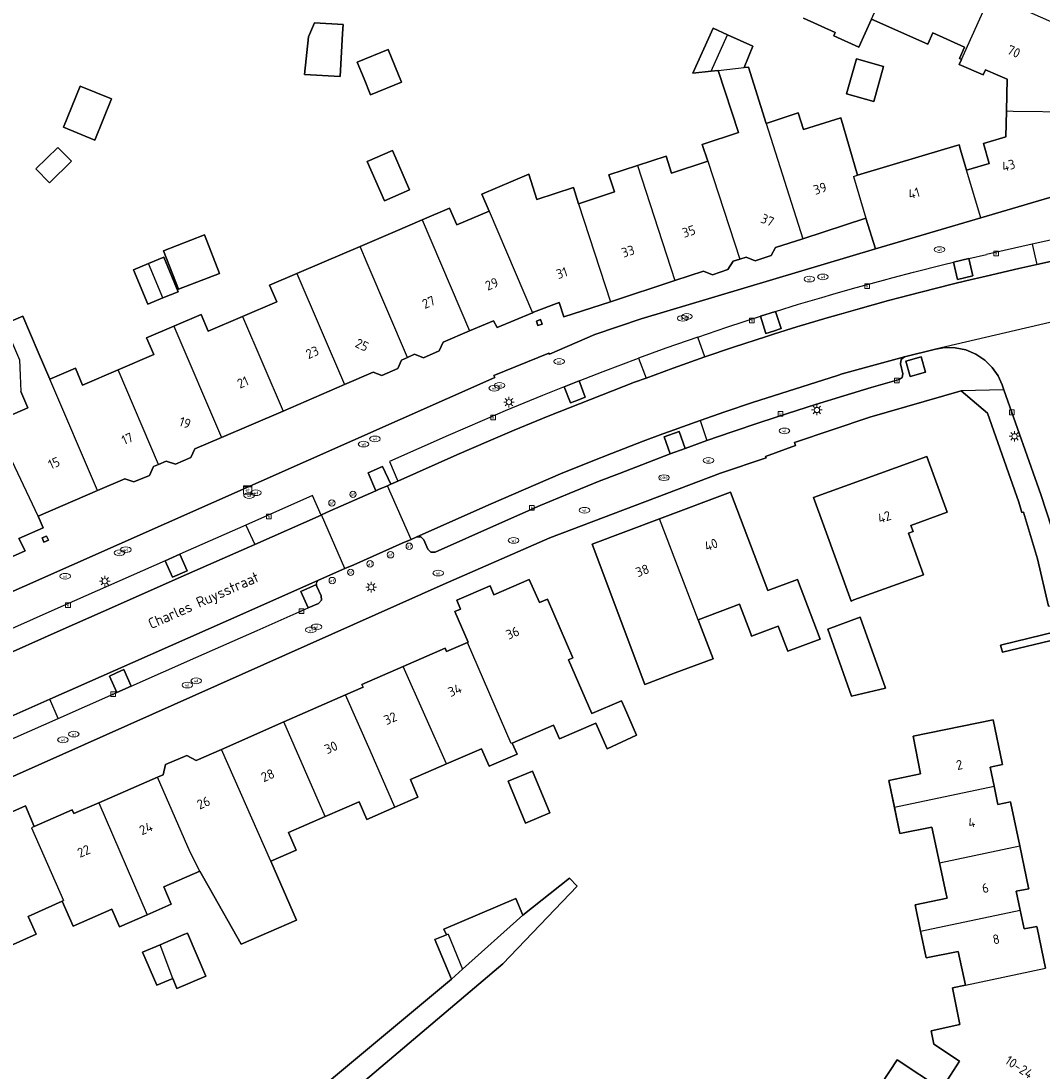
# Model space of a CAD drawing. Header units: metres. Extents: x 197147 to 199131, y 355511 to 356703.
# Tile 109 of 225: x 197743 to 197840, y 356299 to 356398. Entities that reach past the tile are written whole.
import ezdxf
from ezdxf.enums import TextEntityAlignment as Align

# ---------------------------------------------------------------- set-up
doc = ezdxf.new("R2010")
doc.units = ezdxf.units.M
for name, color, linetype in [('B-WE-GR-BEPLANTING_CULTUUR_HEESTERS-GV', 252, 'Continuous'), ('B-WE-IE-MEUBILAIR_WEGMEUBILAIR-GV', 252, 'Continuous'), ('B-WE-IE-MEUBILAIR_WEGMEUBILAIR-S', 252, 'Continuous'), ('B-WE-KL-ET_LS_SR_KAST-S', 252, 'Continuous'), ('B-WE-OG-BEBOUWING-GV', 252, 'Continuous'), ('B-WE-OG-BEBOUWING_HUISNUMMER-T18', 252, 'Continuous'), ('B-WE-OG-BEBOUWING_STRAATNAAM-T35', 252, 'Continuous'), ('B-WE-OG-TERREIN_ERF-GV', 252, 'Continuous'), ('B-WE-RI-HWA_KOLK-S', 253, 'Continuous'), ('B-WE-RI-VWA_AFSCHEIDER-S', 253, 'Continuous'), ('B-WE-VH-ONVERHARD-GV', 253, 'Continuous'), ('B-WE-VH-VERHARDING_ASFALT-GV', 253, 'Continuous'), ('B-WE-VH-VERHARDING_HALFVERHARDING-GV', 253, 'Continuous'), ('B-WE-VH-VERHARDING_OPEN-GV', 253, 'Continuous'), ('B-WE-VH-VERHARDING_STRAATBAKSTEEN-GV', 253, 'Continuous'), ('B-WE-VH-VERHARDING_TEGEL-GV', 253, 'Continuous')]:
    doc.layers.add(name, color=color, linetype=linetype)
doc.styles.add('NLCS-ISO-M-T18', font='NLCS-ISO.ttf', dxfattribs={"height": 1.8})
doc.styles.add('NLCS-ISO-M200-T25', font='NLCS-ISO.ttf')

# ---------------------------------------------------------------- blocks, each defined once
blk = doc.blocks.new('BGT-ELEKTRAKAST-SO')
at = {"color": 0, "linetype": 'ByBlock', "lineweight": 18}
for points in [[(-2, 2), (2, 2), (2, 1.68), (-2, 1.68)], [(-2, 1.52), (2, 1.52), (2, -2), (-2, -2)]]:
    blk.add_lwpolyline(points, close=True, dxfattribs=at)
at = {"color": 0, "linetype": 'ByBlock', "lineweight": 18, "style": 'NLCS-ISO-M-T18'}
blk.add_text('et', height=1.5, dxfattribs=at).set_placement((0, 0), align=Align.MIDDLE_CENTER)
blk = doc.blocks.new('BGT-LICHTMAST-SO')
at = {"color": 0, "linetype": 'ByBlock', "lineweight": 18}
for points in [[(-1.25, 0), (-2, 0)], [(-1.41, 1.41), (-0.88, 0.88)], [(0, 2), (0, 1.25)], [(0.88, 0.88), (1.41, 1.41)], [(2, 0), (1.25, 0)], [(-1.41, -1.41), (-0.88, -0.88)], [(0, -1.25), (0, -2)], [(0.88, -0.88), (1.41, -1.41)]]:
    blk.add_lwpolyline(points, dxfattribs=at)
blk.add_circle((0, 0), 1, dxfattribs=at)
blk = doc.blocks.new('BGT-AFSLUITPAAL-SO')
at = {"color": 0, "linetype": 'ByBlock', "lineweight": 18}
blk.add_circle((0, 0), 1.5, dxfattribs=at)
at = {"color": 0, "linetype": 'ByBlock', "lineweight": 18, "style": 'NLCS-ISO-M-T18'}
blk.add_text('af', height=1.5, dxfattribs=at).set_placement((0, 0), align=Align.MIDDLE_CENTER)
blk = doc.blocks.new('BGT-KOLK-SO')
at = {"color": 0, "linetype": 'ByBlock', "lineweight": 18}
blk.add_lwpolyline([(-0.045, -0.045), (0.045, -0.045), (0.045, 0.045), (-0.045, 0.045)], close=True, dxfattribs=at)
at = {"color": 0, "linetype": 'ByBlock', "lineweight": 18, "style": 'NLCS-ISO-M-T18'}
blk.add_text('k', height=0.06, dxfattribs=at).set_placement((0, 0), align=Align.MIDDLE_CENTER)
blk = doc.blocks.new('BGT-WATERLEIDINGPUT-SO')
at = {"color": 0, "linetype": 'ByBlock', "lineweight": 18}
blk.add_ellipse((0, 0), major_axis=(2.5, 0), ratio=0.54, dxfattribs=at)
at = {"color": 0, "linetype": 'ByBlock', "lineweight": 18, "style": 'NLCS-ISO-M-T18'}
blk.add_text('wl', height=1.5, dxfattribs=at).set_placement((0, 0), align=Align.MIDDLE_CENTER)
blk = doc.blocks.new('BGT-BENZINEPUT_OLIEPUT-SO')
at = {"color": 0, "linetype": 'ByBlock', "lineweight": 18}
blk.add_ellipse((0, 0), major_axis=(2.5, 0), ratio=0.54, dxfattribs=at)
at = {"color": 0, "linetype": 'ByBlock', "lineweight": 18, "style": 'NLCS-ISO-M-T18'}
blk.add_text('olie', height=1.5, dxfattribs=at).set_placement((0, 0.16), align=Align.MIDDLE_CENTER)

msp = doc.modelspace()

# ---------------------------------------------------------------- linework, layer by layer
at = {"layer": 'B-WE-GR-BEPLANTING_CULTUUR_HEESTERS-GV', "flags": 128}
for points in [[(197814.393, 356370.523), (197812.968, 356370.072), (197813.464, 356368.451), (197814.186, 356368.674), (197814.907, 356368.896), (197814.393, 356370.523)], [(197827.106, 356364.374), (197828.54, 356364.798), (197828.133, 356366.221), (197826.689, 356365.814), (197827.106, 356364.374)], [(197795.719, 356362.148), (197796.423, 356362.417), (197795.848, 356363.978), (197794.425, 356363.416), (197795.014, 356361.878), (197795.719, 356362.148)], [(197803.853, 356358.669), (197804.447, 356357.072), (197805.848, 356357.584), (197805.275, 356359.177), (197803.853, 356358.669)], [(197776.636, 356353.589), (197776.89, 356353.702), (197777.729, 356354.073), (197778.042, 356354.211), (197777.281, 356355.871), (197775.903, 356355.271), (197776.636, 356353.589)], [(197756.745, 356346.986), (197757.438, 356345.429), (197758.818, 356346.037), (197758.118, 356347.593), (197756.745, 356346.986)], [(197771.036, 356344.743), (197769.541, 356344.079), (197770.241, 356342.532), (197771.215, 356342.963), (197771.494, 356343.257), (197771.483, 356343.662), (197771.078, 356344.562), (197771.048, 356344.65), (197771.036, 356344.743)], [(197753.547, 356335.149), (197752.827, 356336.716), (197752.158, 356336.41), (197751.489, 356336.103), (197752.173, 356334.542), (197753.547, 356335.149)]]:
    msp.add_lwpolyline(points, dxfattribs=at)
at = {"layer": 'B-WE-IE-MEUBILAIR_WEGMEUBILAIR-GV', "flags": 128}
for points in [[(197832.637, 356375.516), (197831.179, 356375.168), (197831.555, 356373.534), (197833.007, 356373.89), (197832.637, 356375.516)], [(197814.393, 356370.523), (197812.968, 356370.072), (197813.464, 356368.451), (197814.186, 356368.674), (197814.907, 356368.896), (197814.393, 356370.523)], [(197827.106, 356364.374), (197828.54, 356364.798), (197828.133, 356366.221), (197826.689, 356365.814), (197827.106, 356364.374)], [(197795.719, 356362.148), (197796.423, 356362.417), (197795.848, 356363.978), (197794.425, 356363.416), (197795.014, 356361.878), (197795.719, 356362.148)], [(197803.853, 356358.669), (197804.447, 356357.072), (197805.848, 356357.584), (197805.275, 356359.177), (197803.853, 356358.669)], [(197777.729, 356354.073), (197778.042, 356354.211), (197777.281, 356355.871), (197775.903, 356355.271), (197776.636, 356353.589), (197776.89, 356353.702), (197777.729, 356354.073)], [(197758.118, 356347.593), (197756.745, 356346.986), (197757.438, 356345.429), (197758.818, 356346.037), (197758.118, 356347.593)], [(197771.036, 356344.743), (197769.541, 356344.079), (197770.241, 356342.532), (197771.215, 356342.963), (197771.494, 356343.257), (197771.483, 356343.662), (197771.078, 356344.562), (197771.048, 356344.65), (197771.036, 356344.743)], [(197752.158, 356336.41), (197751.489, 356336.103), (197752.173, 356334.542), (197753.547, 356335.149), (197752.827, 356336.716), (197752.158, 356336.41)]]:
    msp.add_lwpolyline(points, dxfattribs=at)
at = {"layer": 'B-WE-OG-BEBOUWING-GV', "flags": 128}
for points in [[(197817.015, 356398.19), (197820.029, 356396.838), (197819.894, 356396.537), (197822.266, 356395.472), (197823.453, 356398.118), (197826.194, 356404.232), (197820.805, 356406.65)], [(197823.453, 356398.118), (197828.754, 356395.74), (197829.237, 356396.816), (197832.239, 356395.469), (197831.751, 356394.384), (197831.953, 356394.294), (197834.697, 356400.417), (197826.194, 356404.232)], [(197831.953, 356394.294), (197831.741, 356393.841), (197834.005, 356392.858), (197834.213, 356393.323), (197835.374, 356392.818), (197836.26, 356392.433), (197836.189, 356389.462), (197836.821, 356389.438), (197842.389, 356389.359), (197842.57, 356396.909), (197834.697, 356400.417)], [(197773.491, 356396.751), (197773.539, 356397.618), (197770.855, 356397.767), (197770.295, 356396.433), (197769.888, 356392.879), (197773.265, 356392.691), (197773.491, 356396.751)], [(197809.847, 356396.637), (197808.489, 356397.252), (197806.591, 356393.02), (197808.308, 356393.203), (197809.847, 356396.637)], [(197808.308, 356393.203), (197808.971, 356393.274), (197811.414, 356393.534), (197812.247, 356395.55), (197809.847, 356396.637)], [(197775.528, 356392.487), (197776.143, 356390.982), (197779.049, 356392.169), (197777.796, 356395.237), (197774.89, 356394.05), (197775.528, 356392.487)], [(197822.027, 356394.367), (197821.096, 356391.049), (197823.658, 356390.33), (197824.589, 356393.648), (197822.027, 356394.367)], [(197808.971, 356393.274), (197810.896, 356387.417), (197807.463, 356386.289), (197807.984, 356384.705), (197811.003, 356375.443), (197811.628, 356375.633), (197812.462, 356375.287), (197813.959, 356375.792), (197814.394, 356376.554), (197816.954, 356377.389)], [(197813.503, 356388.27), (197811.82, 356393.577), (197811.414, 356393.534)], [(197748.729, 356391.787), (197747.143, 356387.911), (197750.094, 356386.704), (197751.68, 356390.58), (197748.729, 356391.787)], [(197821.744, 356383.271), (197822.135, 356383.388), (197820.555, 356388.8), (197817.041, 356387.681), (197816.522, 356389.258), (197813.503, 356388.27), (197816.954, 356377.389), (197822.926, 356379.338)], [(197836.189, 356389.462), (197836.131, 356387.01), (197834.011, 356386.387), (197834.573, 356384.478), (197832.433, 356383.848)], [(197833.76, 356379.362), (197842.209, 356381.848), (197842.389, 356389.359)], [(197745.816, 356382.66), (197747.886, 356384.698), (197746.592, 356386.012), (197744.522, 356383.974), (197745.816, 356382.66)], [(197821.744, 356383.271), (197822.926, 356379.338), (197823.82, 356376.437), (197833.76, 356379.362), (197832.433, 356383.848), (197831.863, 356385.786), (197831.73, 356386.237), (197831.51, 356386.172), (197828.236, 356385.219), (197822.135, 356383.388)], [(197777.451, 356380.949), (197779.833, 356381.993), (197778.202, 356385.715), (197775.82, 356384.671), (197777.451, 356380.949)], [(197807.984, 356384.705), (197804.567, 356383.582), (197804.044, 356385.174), (197801.35, 356384.292), (197804.889, 356373.44), (197807.575, 356374.321), (197808.429, 356373.985), (197809.894, 356374.486), (197810.382, 356375.254), (197811.003, 356375.443)], [(197801.35, 356384.292), (197798.655, 356383.41), (197799.18, 356381.812), (197795.77, 356380.692), (197798.787, 356371.44), (197804.889, 356373.44)], [(197795.77, 356380.692), (197795.306, 356382.219), (197791.857, 356381.098), (197791.077, 356383.473), (197786.663, 356381.586), (197787.343, 356379.995), (197791.442, 356370.399), (197791.533, 356370.437), (197793.957, 356371.351), (197794.383, 356369.996), (197798.787, 356371.44)], [(197787.343, 356379.995), (197784.282, 356378.686), (197783.601, 356380.277), (197781.026, 356379.175), (197785.494, 356368.686), (197787.765, 356369.649), (197788.098, 356368.991), (197791.442, 356370.399)], [(197781.026, 356379.175), (197778.452, 356378.075), (197775.145, 356376.661)], [(197757.997, 356372.609), (197761.862, 356374.107), (197760.45, 356377.752), (197756.585, 356376.254), (197757.997, 356372.609)], [(197779.637, 356366.18), (197775.834, 356375.074), (197775.145, 356376.661), (197771.75, 356375.208), (197769.176, 356374.108), (197773.682, 356363.609), (197776.395, 356364.775), (197777.211, 356364.469), (197778.702, 356365.126), (197779.078, 356365.931), (197779.637, 356366.18)], [(197755.183, 356375.049), (197753.756, 356374.458), (197755.105, 356371.203), (197756.532, 356371.794), (197755.183, 356375.049)], [(197756.532, 356371.794), (197757.958, 356372.385), (197756.609, 356375.64), (197755.183, 356375.049)], [(197769.176, 356374.108), (197766.601, 356373.006), (197767.281, 356371.416), (197764.044, 356370.032), (197767.873, 356361.112), (197773.682, 356363.609)], [(197744.735, 356351.203), (197750.343, 356353.617), (197745.84, 356364.129), (197744.743, 356366.691), (197743.298, 356370.064), (197741.541, 356369.313), (197742.979, 356365.949), (197743.052, 356364.474), (197743.127, 356362.968), (197743.787, 356361.424), (197740.569, 356360.047), (197740.888, 356359.303)], [(197764.044, 356370.032), (197760.808, 356368.648), (197760.128, 356370.238), (197757.558, 356369.139), (197762.074, 356358.619), (197767.873, 356361.112)], [(197757.558, 356369.139), (197754.988, 356368.04), (197755.668, 356366.45), (197752.308, 356365.013)], [(197791.797, 356369.615), (197791.929, 356369.204), (197792.334, 356369.329), (197792.205, 356369.746), (197791.797, 356369.615)], [(197779.637, 356366.18), (197780.3, 356366.476), (197781.15, 356366.151), (197782.606, 356366.796), (197782.99, 356367.623), (197785.494, 356368.686)], [(197750.343, 356353.617), (197752.931, 356354.731), (197753.79, 356354.424), (197755.25, 356355.045), (197755.653, 356355.872), (197756.117, 356356.074), (197752.308, 356365.013), (197748.947, 356363.576), (197748.267, 356365.166), (197745.84, 356364.129)], [(197739.321, 356346.051), (197743.536, 356347.938), (197742.934, 356349.099), (197745.218, 356350.079), (197744.735, 356351.203), (197740.888, 356359.303), (197737.888, 356357.953), (197738.585, 356356.403), (197735.338, 356354.942)], [(197756.117, 356356.074), (197756.84, 356356.389), (197757.72, 356356.099), (197759.165, 356356.723), (197759.556, 356357.536), (197762.074, 356358.619)], [(197818.935, 356350.296), (197821.513, 356343.184), (197821.796, 356343.286), (197828.363, 356345.657), (197826.942, 356349.578), (197827.384, 356349.738), (197827.173, 356350.321), (197830.585, 356351.558), (197828.677, 356356.823), (197817.976, 356352.943), (197818.935, 356350.296)], [(197807.078, 356341.398), (197810.997, 356342.877), (197812.056, 356340.072), (197812.131, 356339.874), (197814.648, 356340.824), (197815.548, 356338.439), (197818.598, 356339.59), (197816.449, 356345.22), (197813.647, 356344.163), (197810.148, 356353.467), (197803.437, 356350.944)], [(197807.078, 356341.398), (197803.437, 356350.944), (197797.057, 356348.545), (197802.05, 356335.32), (197804.903, 356336.397), (197808.487, 356337.72), (197808.166, 356338.557), (197807.078, 356341.398)], [(197745.712, 356348.937), (197745.545, 356349.314), (197745.12, 356349.14), (197745.299, 356348.755), (197745.712, 356348.937)], [(197789.525, 356329.775), (197793.414, 356331.464), (197793.973, 356330.168), (197797.415, 356331.665), (197798.482, 356329.241), (197801.269, 356330.508), (197800.128, 356333.131), (197799.851, 356333.767), (197797.027, 356332.559), (197794.824, 356337.63), (197795.255, 356337.817), (197792.85, 356343.355), (197792.095, 356343.032), (197791.13, 356345.222), (197787.791, 356343.768), (197787.421, 356344.61), (197784.291, 356343.259), (197784.647, 356342.418), (197784.104, 356342.195), (197785.366, 356339.303), (197785.301, 356339.275)], [(197822.391, 356341.665), (197819.311, 356340.534), (197821.556, 356334.189), (197824.766, 356334.963), (197822.391, 356341.665)], [(197783.312, 356327.807), (197786.624, 356329.245), (197787.341, 356327.594), (197789.975, 356328.738), (197789.525, 356329.775), (197789.408, 356329.724), (197785.301, 356339.275), (197783.324, 356338.431), (197783.178, 356338.735), (197779.233, 356337.01)], [(197778.426, 356323.723), (197780.617, 356324.675), (197779.9, 356326.326), (197783.312, 356327.807), (197779.233, 356337.01), (197775.332, 356335.305), (197775.433, 356335.062), (197773.781, 356334.335)], [(197771.864, 356322.836), (197775.057, 356324.222), (197775.774, 356322.571), (197778.426, 356323.723), (197776.09, 356329.081), (197773.781, 356334.335), (197767.944, 356331.766)], [(197766.717, 356318.638), (197769.106, 356319.676), (197768.389, 356321.327), (197771.864, 356322.836), (197767.944, 356331.766), (197762.071, 356329.18)], [(197825.609, 356323.737), (197835.028, 356325.721), (197834.654, 356327.512), (197835.827, 356327.768), (197835.804, 356327.875), (197834.938, 356331.984), (197827.387, 356330.421), (197828.089, 356326.886), (197825.093, 356326.233), (197825.609, 356323.737)], [(197760.016, 356317.691), (197760.924, 356316.087), (197763.916, 356310.797), (197769.134, 356313.061), (197766.717, 356318.638), (197762.071, 356329.18), (197759.667, 356328.122), (197758.803, 356328.609), (197756.786, 356327.759), (197756.565, 356326.791), (197756.028, 356326.557)], [(197750.467, 356324.135), (197755.054, 356313.574), (197757.319, 356314.557), (197756.602, 356316.208), (197760.016, 356317.691), (197759.09, 356319.493), (197756.028, 356326.557), (197750.467, 356324.135)], [(197793.057, 356323.175), (197791.424, 356327.113), (197789.141, 356326.166), (197790.774, 356322.228), (197793.057, 356323.175)], [(197825.609, 356323.737), (197826.125, 356321.241), (197829.161, 356321.839), (197829.87, 356318.485), (197837.446, 356320.08), (197836.603, 356324.082), (197836.573, 356324.225), (197835.392, 356323.974), (197835.028, 356325.721)], [(197744.363, 356321.909), (197743.541, 356323.86), (197737.618, 356321.216)], [(197750.467, 356324.135), (197748.128, 356323.117), (197747.968, 356323.464), (197744.363, 356321.909), (197744.371, 356321.889), (197744.12, 356321.78), (197747.129, 356314.909)], [(197829.87, 356318.485), (197830.497, 356315.52), (197830.579, 356315.13), (197827.574, 356314.52), (197828.092, 356312.005), (197837.504, 356313.987), (197837.126, 356315.782), (197838.302, 356316.023), (197838.28, 356316.125), (197837.446, 356320.08)], [(197741.337, 356312.277), (197742.09, 356310.62), (197744.566, 356311.745), (197743.813, 356313.402), (197747.007, 356314.854), (197747.129, 356314.909)], [(197747.007, 356314.854), (197748.062, 356312.5), (197751.713, 356314.085), (197752.43, 356312.434), (197755.054, 356313.574)], [(197783.456, 356311.752), (197784.835, 356308.443), (197790.524, 356313.535), (197789.866, 356315.091), (197783.073, 356312.224), (197783.3, 356311.686)], [(197828.092, 356312.005), (197828.61, 356309.489), (197831.623, 356310.095), (197832.322, 356306.923), (197839.884, 356308.516), (197839.081, 356312.323), (197839.049, 356312.474), (197837.875, 356312.229), (197837.504, 356313.987)], [(197757.455, 356307.553), (197757.86, 356306.604), (197760.585, 356307.764), (197758.852, 356311.835), (197758.513, 356311.691), (197756.284, 356310.742)], [(197783.456, 356311.752), (197783.3, 356311.686), (197782.212, 356311.226), (197783.784, 356307.502), (197784.835, 356308.443)], [(197757.455, 356307.553), (197756.284, 356310.742), (197754.612, 356310.03), (197755.941, 356306.908), (197757.455, 356307.553)], [(197832.322, 356306.923), (197831.101, 356306.669), (197831.798, 356303.196), (197829.084, 356302.602), (197829.339, 356301.348), (197831.754, 356299.747), (197830.063, 356297.111), (197825.864, 356299.878), (197822.836, 356295.271)]]:
    msp.add_lwpolyline(points, dxfattribs=at)
at = {"layer": 'B-WE-OG-TERREIN_ERF-GV', "flags": 128}
for points in [[(197769.888, 356392.879), (197770.295, 356396.433), (197770.855, 356397.767), (197773.539, 356397.618), (197773.491, 356396.751), (197773.265, 356392.691), (197769.888, 356392.879)], [(197808.489, 356397.252), (197809.847, 356396.637), (197812.247, 356395.55), (197811.414, 356393.534), (197811.82, 356393.577), (197813.503, 356388.27), (197816.522, 356389.258), (197817.041, 356387.681), (197820.555, 356388.8), (197822.135, 356383.388), (197828.236, 356385.219), (197831.51, 356386.172), (197831.73, 356386.237), (197831.863, 356385.786), (197832.433, 356383.848), (197834.573, 356384.478), (197834.011, 356386.387), (197836.131, 356387.01), (197836.189, 356389.462), (197836.26, 356392.433), (197835.374, 356392.818), (197834.213, 356393.323), (197834.005, 356392.858), (197831.741, 356393.841), (197831.953, 356394.294), (197831.751, 356394.384), (197832.239, 356395.469), (197829.237, 356396.816), (197828.754, 356395.74), (197823.453, 356398.118), (197822.266, 356395.472), (197819.894, 356396.537), (197820.029, 356396.838), (197817.015, 356398.19)], [(197741.541, 356369.313), (197743.298, 356370.064), (197744.743, 356366.691), (197745.84, 356364.129), (197748.267, 356365.166), (197748.947, 356363.576), (197752.308, 356365.013), (197755.668, 356366.45), (197754.988, 356368.04), (197760.128, 356370.238), (197760.808, 356368.648), (197764.044, 356370.032), (197767.281, 356371.416), (197766.601, 356373.006), (197769.176, 356374.108), (197771.75, 356375.208), (197775.145, 356376.661), (197778.452, 356378.075), (197781.026, 356379.175), (197783.601, 356380.277), (197784.282, 356378.686), (197787.343, 356379.995), (197786.663, 356381.586), (197791.077, 356383.473), (197791.857, 356381.098), (197795.306, 356382.219), (197795.77, 356380.692), (197799.18, 356381.812), (197798.655, 356383.41), (197801.35, 356384.292), (197804.044, 356385.174), (197804.567, 356383.582), (197807.984, 356384.705), (197807.463, 356386.289), (197810.896, 356387.417), (197808.971, 356393.274), (197808.308, 356393.203), (197806.591, 356393.02), (197808.489, 356397.252)], [(197774.89, 356394.05), (197777.796, 356395.237), (197779.049, 356392.169), (197776.143, 356390.982), (197775.528, 356392.487), (197774.89, 356394.05)], [(197821.096, 356391.049), (197822.027, 356394.367), (197824.589, 356393.648), (197823.658, 356390.33), (197821.096, 356391.049)], [(197748.729, 356391.787), (197751.68, 356390.58), (197750.094, 356386.704), (197747.143, 356387.911), (197748.729, 356391.787)], [(197745.816, 356382.66), (197744.522, 356383.974), (197746.592, 356386.012), (197747.886, 356384.698), (197745.816, 356382.66)], [(197777.451, 356380.949), (197775.82, 356384.671), (197778.202, 356385.715), (197779.833, 356381.993), (197777.451, 356380.949)], [(197721.368, 356334.806), (197787.869, 356364.29), (197787.778, 356364.489), (197792.977, 356366.59), (197793.055, 356366.5), (197797.306, 356368.329), (197801.684, 356369.828), (197823.82, 356376.437), (197822.926, 356379.338), (197816.954, 356377.389), (197814.394, 356376.554), (197813.959, 356375.792), (197812.462, 356375.287), (197811.628, 356375.633), (197811.003, 356375.443), (197810.382, 356375.254), (197809.894, 356374.486), (197808.429, 356373.985), (197807.575, 356374.321), (197804.889, 356373.44), (197798.787, 356371.44), (197794.383, 356369.996), (197793.957, 356371.351), (197791.533, 356370.437), (197791.442, 356370.399), (197788.098, 356368.991), (197787.765, 356369.649), (197785.494, 356368.686), (197782.99, 356367.623), (197782.606, 356366.796), (197781.15, 356366.151), (197780.3, 356366.476), (197779.637, 356366.18), (197779.078, 356365.931), (197778.702, 356365.126), (197777.211, 356364.469), (197776.395, 356364.775), (197773.682, 356363.609)], [(197757.997, 356372.609), (197756.585, 356376.254), (197760.45, 356377.752), (197761.862, 356374.107), (197757.997, 356372.609)], [(197755.183, 356375.049), (197756.609, 356375.64), (197757.958, 356372.385), (197756.532, 356371.794), (197755.105, 356371.203), (197753.756, 356374.458), (197755.183, 356375.049)], [(197791.797, 356369.615), (197792.205, 356369.746), (197792.334, 356369.329), (197791.929, 356369.204), (197791.797, 356369.615)], [(197840.179, 356342.702), (197839.122, 356347.174), (197837.818, 356351.58), (197837.631, 356351.534), (197837.378, 356352.51), (197834.412, 356360.924), (197831.906, 356363.012), (197823.297, 356360.553), (197816.17, 356358.159), (197816.276, 356357.878), (197813.445, 356356.83), (197813.509, 356356.714), (197809.178, 356355.24), (197793.081, 356349.146), (197783.01, 356344.734), (197725.742, 356319.215)], [(197773.682, 356363.609), (197767.873, 356361.112), (197762.074, 356358.619), (197759.556, 356357.536), (197759.165, 356356.723), (197757.72, 356356.099), (197756.84, 356356.389), (197756.117, 356356.074), (197755.653, 356355.872), (197755.25, 356355.045), (197753.79, 356354.424), (197752.931, 356354.731), (197750.343, 356353.617), (197744.735, 356351.203), (197745.218, 356350.079), (197742.934, 356349.099), (197743.536, 356347.938), (197739.321, 356346.051)], [(197740.569, 356360.047), (197743.787, 356361.424), (197743.127, 356362.968)], [(197821.796, 356343.286), (197821.513, 356343.184), (197818.935, 356350.296), (197817.976, 356352.943), (197828.677, 356356.823), (197830.585, 356351.558), (197827.173, 356350.321), (197827.384, 356349.738), (197826.942, 356349.578), (197828.363, 356345.657), (197821.796, 356343.286)], [(197808.166, 356338.557), (197808.487, 356337.72), (197804.903, 356336.397), (197802.05, 356335.32), (197797.057, 356348.545), (197803.437, 356350.944), (197810.148, 356353.467), (197813.647, 356344.163), (197816.449, 356345.22), (197818.598, 356339.59), (197815.548, 356338.439), (197814.648, 356340.824), (197812.131, 356339.874), (197812.056, 356340.072), (197810.997, 356342.877), (197807.078, 356341.398), (197808.166, 356338.557)], [(197745.712, 356348.937), (197745.299, 356348.755), (197745.12, 356349.14), (197745.545, 356349.314), (197745.712, 356348.937)], [(197737.618, 356321.216), (197743.541, 356323.86), (197744.363, 356321.909), (197747.968, 356323.464), (197748.128, 356323.117), (197750.467, 356324.135), (197756.028, 356326.557), (197756.565, 356326.791), (197756.786, 356327.759), (197758.803, 356328.609), (197759.667, 356328.122), (197762.071, 356329.18), (197767.944, 356331.766), (197773.781, 356334.335), (197775.433, 356335.062), (197775.332, 356335.305), (197779.233, 356337.01), (197783.178, 356338.735), (197783.324, 356338.431), (197785.301, 356339.275), (197785.366, 356339.303), (197784.104, 356342.195), (197784.647, 356342.418), (197784.291, 356343.259), (197787.421, 356344.61), (197787.791, 356343.768), (197791.13, 356345.222), (197792.095, 356343.032), (197792.85, 356343.355), (197795.255, 356337.817), (197794.824, 356337.63), (197797.027, 356332.559)], [(197819.311, 356340.534), (197822.391, 356341.665), (197824.766, 356334.963), (197821.556, 356334.189), (197819.311, 356340.534)], [(197841.073, 356339.609), (197835.809, 356338.347), (197835.645, 356339.029), (197840.923, 356340.321)], [(197797.027, 356332.559), (197799.851, 356333.767), (197800.128, 356333.131), (197801.269, 356330.508), (197798.482, 356329.241), (197797.415, 356331.665), (197793.973, 356330.168), (197793.414, 356331.464), (197789.525, 356329.775), (197789.975, 356328.738), (197787.341, 356327.594), (197786.624, 356329.245), (197783.312, 356327.807), (197779.9, 356326.326), (197780.617, 356324.675), (197778.426, 356323.723), (197775.774, 356322.571), (197775.057, 356324.222), (197771.864, 356322.836), (197768.389, 356321.327), (197769.106, 356319.676), (197766.717, 356318.638), (197769.134, 356313.061), (197763.916, 356310.797), (197760.924, 356316.087), (197760.016, 356317.691), (197756.602, 356316.208), (197757.319, 356314.557), (197755.054, 356313.574), (197752.43, 356312.434), (197751.713, 356314.085), (197748.062, 356312.5), (197747.007, 356314.854), (197743.813, 356313.402), (197744.566, 356311.745), (197742.09, 356310.62)], [(197822.836, 356295.271), (197825.864, 356299.878), (197830.063, 356297.111), (197831.754, 356299.747), (197829.339, 356301.348), (197829.084, 356302.602), (197831.798, 356303.196), (197831.101, 356306.669), (197832.322, 356306.923), (197831.623, 356310.095), (197828.61, 356309.489), (197828.092, 356312.005), (197827.574, 356314.52), (197830.579, 356315.13), (197830.497, 356315.52), (197829.87, 356318.485), (197829.161, 356321.839), (197826.125, 356321.241), (197825.093, 356326.233), (197828.089, 356326.886), (197827.387, 356330.421), (197834.938, 356331.984), (197835.804, 356327.875), (197835.827, 356327.768), (197834.654, 356327.512), (197835.028, 356325.721), (197835.392, 356323.974), (197836.573, 356324.225), (197836.603, 356324.082), (197837.446, 356320.08), (197838.28, 356316.125), (197838.302, 356316.023), (197837.126, 356315.782), (197837.504, 356313.987), (197837.875, 356312.229), (197839.049, 356312.474), (197839.081, 356312.323), (197839.884, 356308.516)], [(197793.057, 356323.175), (197790.774, 356322.228), (197789.141, 356326.166), (197791.424, 356327.113), (197793.057, 356323.175)], [(197761.464, 356288.902), (197783.784, 356307.502), (197782.212, 356311.226), (197783.3, 356311.686), (197783.073, 356312.224), (197789.866, 356315.091), (197790.524, 356313.535), (197794.924, 356317.027), (197795.665, 356316.273), (197788.622, 356308.921), (197754.669, 356280.167)], [(197758.513, 356311.691), (197758.852, 356311.835), (197760.585, 356307.764), (197757.86, 356306.604), (197757.455, 356307.553), (197755.941, 356306.908), (197754.612, 356310.03), (197756.284, 356310.742), (197758.513, 356311.691)]]:
    msp.add_lwpolyline(points, dxfattribs=at)
at = {"layer": 'B-WE-VH-ONVERHARD-GV', "flags": 128}
msp.add_lwpolyline([(197831.179, 356375.168), (197831.555, 356373.534), (197833.007, 356373.89), (197832.637, 356375.516), (197831.179, 356375.168)], dxfattribs=at)
at = {"layer": 'B-WE-VH-VERHARDING_ASFALT-GV', "flags": 128}
for points in [[(197845.232, 356376.299), (197839.064, 356374.939), (197837.356, 356374.563), (197834.265, 356373.862), (197832.354, 356373.405), (197831.182, 356373.125), (197828.108, 356372.352), (197826.024, 356371.803), (197825.043, 356371.545), (197822.153, 356370.749), (197820.401, 356370.246), (197819.271, 356369.921), (197816.4, 356369.059), (197814.274, 356368.392), (197813.539, 356368.162), (197810.405, 356367.137), (197807.72, 356366.225), (197804.712, 356365.169), (197802.153, 356364.234), (197801.08, 356363.833), (197795.858, 356361.791), (197792.915, 356360.641), (197791.313, 356359.986), (197789.714, 356359.321), (197787.274, 356358.282), (197784.291, 356356.977), (197778.715, 356354.509), (197778.042, 356354.211), (197777.729, 356354.073)], [(197846.908, 356371.031), (197829.481, 356366.965), (197830.389, 356367.113), (197831.358, 356367.097), (197832.342, 356366.894), (197833.287, 356366.501), (197834.138, 356365.933), (197834.852, 356365.226), (197835.403, 356364.429), (197835.783, 356363.591), (197835.946, 356363.13)], [(197779.967, 356349.006), (197780.51, 356349.246), (197787.541, 356352.354), (197791.753, 356354.199), (197793.144, 356354.79), (197794.08, 356355.177), (197796.984, 356356.352), (197798.899, 356357.107), (197801.894, 356358.263), (197803.748, 356358.952), (197804.364, 356359.181), (197807.258, 356360.22), (197809.593, 356361.036), (197812.221, 356361.925), (197814.874, 356362.789), (197820.243, 356364.484), (197820.676, 356364.62), (197826.554, 356366.251), (197829.481, 356366.965)], [(197835.946, 356363.13), (197839.436, 356353.237), (197841.007, 356348.421)], [(197773.726, 356346.248), (197774.55, 356346.612), (197779.139, 356348.64), (197779.967, 356349.006), (197777.729, 356354.073), (197776.89, 356353.702), (197776.636, 356353.589), (197772.329, 356351.683), (197771.515, 356351.323)], [(197740.446, 356331.538), (197745.862, 356333.932), (197752.045, 356336.665), (197758.875, 356339.684), (197764.635, 356342.23), (197771.224, 356345.142), (197773.726, 356346.248), (197771.515, 356351.323), (197771.463, 356351.3), (197765.207, 356348.532), (197758.251, 356345.454), (197752.231, 356342.79), (197746.814, 356340.393), (197740.586, 356337.635)]]:
    msp.add_lwpolyline(points, dxfattribs=at)
at = {"layer": 'B-WE-VH-VERHARDING_HALFVERHARDING-GV', "flags": 128}
msp.add_lwpolyline([(197784.835, 356308.443), (197783.784, 356307.502), (197761.464, 356288.902), (197757.074, 356285.243), (197753.046, 356281.886), (197750.806, 356279.14), (197752.716, 356277.117), (197753.599, 356277.95), (197754.669, 356280.167), (197788.622, 356308.921), (197795.665, 356316.273), (197794.924, 356317.027), (197790.524, 356313.535), (197784.835, 356308.443)], dxfattribs=at)
at = {"layer": 'B-WE-VH-VERHARDING_OPEN-GV', "flags": 128}
msp.add_lwpolyline([(197835.645, 356339.029), (197835.809, 356338.347), (197841.073, 356339.609), (197840.923, 356340.321), (197835.645, 356339.029)], dxfattribs=at)
at = {"layer": 'B-WE-VH-VERHARDING_STRAATBAKSTEEN-GV', "flags": 128}
for points in [[(197807.258, 356360.22), (197807.908, 356358.325), (197810.306, 356359.163), (197812.91, 356360.045), (197815.511, 356360.899), (197818.147, 356361.736), (197820.823, 356362.557), (197823.42, 356363.327), (197826.068, 356364.083), (197826.359, 356364.276), (197826.419, 356364.62), (197826.185, 356365.588), (197826.24, 356365.991), (197826.554, 356366.251), (197820.676, 356364.62), (197820.243, 356364.484), (197814.874, 356362.789), (197812.221, 356361.925), (197809.593, 356361.036), (197807.258, 356360.22)], [(197807.258, 356360.22), (197804.364, 356359.181), (197803.748, 356358.952), (197801.894, 356358.263), (197798.899, 356357.107), (197796.984, 356356.352), (197794.08, 356355.177), (197793.144, 356354.79), (197791.753, 356354.199), (197787.541, 356352.354), (197780.51, 356349.246), (197780.888, 356349.234), (197781.156, 356348.967), (197781.547, 356348.077), (197781.834, 356347.802), (197782.231, 356347.812), (197788.32, 356350.508), (197792.161, 356352.188), (197794.882, 356353.333), (197797.735, 356354.484), (197799.643, 356355.237), (197802.312, 356356.271), (197804.447, 356357.072), (197803.853, 356358.669), (197805.275, 356359.177), (197805.848, 356357.584), (197807.908, 356358.325)]]:
    msp.add_lwpolyline(points, dxfattribs=at)
at = {"layer": 'B-WE-VH-VERHARDING_TEGEL-GV', "flags": 128}
for points in [[(197842.209, 356381.848), (197833.76, 356379.362), (197823.82, 356376.437), (197801.684, 356369.828), (197797.306, 356368.329), (197793.055, 356366.5), (197792.977, 356366.59), (197787.778, 356364.489), (197787.869, 356364.29), (197721.368, 356334.806), (197717.488, 356332.925), (197708.013, 356328.418), (197700.134, 356324.671), (197690.771, 356320.226)], [(197844.789, 356378.235), (197838.633, 356376.869), (197839.064, 356374.939), (197845.232, 356376.299)], [(197807.04, 356368.108), (197809.789, 356369.037), (197812.968, 356370.072), (197814.393, 356370.523), (197816.569, 356371.193), (197818.751, 356371.844), (197819.803, 356372.146), (197821.665, 356372.68), (197824.587, 356373.485), (197825.481, 356373.72), (197827.426, 356374.233), (197830.273, 356374.948), (197831.179, 356375.168), (197832.637, 356375.516), (197834.313, 356375.905)], [(197838.633, 356376.869), (197834.313, 356375.905)], [(197807.72, 356366.225), (197810.405, 356367.137), (197813.539, 356368.162), (197814.274, 356368.392), (197816.4, 356369.059), (197819.271, 356369.921), (197820.401, 356370.246), (197822.153, 356370.749), (197825.043, 356371.545), (197826.024, 356371.803), (197828.108, 356372.352), (197831.182, 356373.125), (197832.354, 356373.405), (197834.265, 356373.862), (197837.356, 356374.563), (197839.064, 356374.939)], [(197832.637, 356375.516), (197833.007, 356373.89), (197831.555, 356373.534), (197831.179, 356375.168)], [(197814.393, 356370.523), (197814.907, 356368.896), (197814.186, 356368.674), (197813.464, 356368.451), (197812.968, 356370.072)], [(197807.04, 356368.108), (197804.034, 356367.059), (197801.444, 356366.117), (197802.153, 356364.234), (197804.712, 356365.169), (197807.72, 356366.225), (197807.04, 356368.108)], [(197835.946, 356363.13), (197835.783, 356363.591), (197835.403, 356364.429), (197834.852, 356365.226), (197834.138, 356365.933), (197833.287, 356366.501), (197832.342, 356366.894), (197831.358, 356367.097), (197830.389, 356367.113), (197829.481, 356366.965), (197826.554, 356366.251), (197826.24, 356365.991), (197826.185, 356365.588), (197826.419, 356364.62), (197826.359, 356364.276), (197826.068, 356364.083), (197823.42, 356363.327), (197820.823, 356362.557), (197818.147, 356361.736), (197815.511, 356360.899), (197812.91, 356360.045), (197810.306, 356359.163), (197807.908, 356358.325), (197805.848, 356357.584), (197804.447, 356357.072), (197802.312, 356356.271), (197799.643, 356355.237), (197797.735, 356354.484), (197794.882, 356353.333), (197792.161, 356352.188), (197788.32, 356350.508), (197782.231, 356347.812), (197781.834, 356347.802), (197781.547, 356348.077), (197781.156, 356348.967), (197780.888, 356349.234), (197780.51, 356349.246), (197779.967, 356349.006), (197779.139, 356348.64), (197774.55, 356346.612), (197773.726, 356346.248), (197771.224, 356345.142)], [(197794.425, 356363.416), (197795.848, 356363.978), (197798.105, 356364.854), (197801.444, 356366.117)], [(197827.106, 356364.374), (197826.689, 356365.814), (197828.133, 356366.221), (197828.54, 356364.798), (197827.106, 356364.374)], [(197795.848, 356363.978), (197796.423, 356362.417), (197795.719, 356362.148), (197795.014, 356361.878), (197794.425, 356363.416), (197792.376, 356362.594), (197790.619, 356361.875), (197788.868, 356361.143), (197786.668, 356360.204), (197783.457, 356358.795), (197777.928, 356356.347), (197778.715, 356354.509), (197784.291, 356356.977), (197787.274, 356358.282), (197789.714, 356359.321), (197791.313, 356359.986), (197792.915, 356360.641), (197795.858, 356361.791), (197801.08, 356363.833), (197802.153, 356364.234)], [(197690.338, 356298.519), (197694.598, 356302.896), (197697.248, 356305.618), (197697.374, 356305.704), (197702.687, 356308.221), (197707.991, 356310.734), (197713.359, 356313.277), (197718.642, 356315.779), (197723.674, 356318.163), (197723.7, 356318.222), (197725.054, 356317.706), (197725.742, 356319.215), (197783.01, 356344.734), (197793.081, 356349.146), (197809.178, 356355.24), (197813.509, 356356.714), (197813.445, 356356.83), (197816.276, 356357.878), (197816.17, 356358.159), (197823.297, 356360.553), (197831.906, 356363.012)], [(197840.416, 356342.732), (197840.413, 356342.744), (197841.613, 356342.996), (197842.001, 356343.179), (197842.268, 356343.515), (197841.007, 356348.421), (197839.436, 356353.237), (197835.946, 356363.13), (197831.906, 356363.012), (197834.412, 356360.924), (197837.378, 356352.51), (197837.631, 356351.534), (197837.818, 356351.58), (197839.122, 356347.174), (197840.179, 356342.702), (197840.416, 356342.732)], [(197771.463, 356351.3), (197771.515, 356351.323), (197772.329, 356351.683), (197776.636, 356353.589), (197775.903, 356355.271), (197777.281, 356355.871), (197778.042, 356354.211), (197778.715, 356354.509)], [(197764.367, 356350.357), (197765.207, 356348.532), (197771.463, 356351.3), (197770.659, 356353.14), (197764.367, 356350.357)], [(197764.367, 356350.357), (197758.118, 356347.593), (197758.818, 356346.037), (197757.438, 356345.429), (197756.745, 356346.986), (197751.401, 356344.623), (197746.03, 356342.247), (197740.442, 356339.776), (197741.146, 356338.227), (197740.461, 356337.918), (197739.776, 356337.608), (197739.094, 356339.18), (197733.696, 356336.792)], [(197734.552, 356334.962), (197740.586, 356337.635), (197746.814, 356340.393), (197752.231, 356342.79), (197758.251, 356345.454), (197765.207, 356348.532)], [(197756.745, 356346.986), (197758.118, 356347.593)], [(197746.648, 356332.098), (197752.173, 356334.542), (197751.489, 356336.103), (197752.158, 356336.41), (197752.827, 356336.716), (197753.547, 356335.149), (197759.652, 356337.849), (197765.432, 356340.405), (197770.241, 356342.532), (197769.541, 356344.079), (197771.036, 356344.743), (197771.082, 356344.965), (197771.224, 356345.142), (197764.635, 356342.23), (197758.875, 356339.684), (197752.045, 356336.665), (197745.862, 356333.932)], [(197771.036, 356344.743), (197771.048, 356344.65), (197771.078, 356344.562), (197771.483, 356343.662), (197771.494, 356343.257), (197771.215, 356342.963), (197770.241, 356342.532)], [(197753.547, 356335.149), (197752.173, 356334.542)], [(197729.022, 356324.198), (197731.676, 356325.418), (197734.336, 356326.627), (197733.649, 356328.192), (197734.328, 356328.523), (197735.006, 356328.853), (197735.714, 356327.248), (197741.231, 356329.702), (197746.648, 356332.098), (197745.862, 356333.932), (197740.446, 356331.538), (197735.021, 356329.14), (197734.213, 356328.776), (197731.612, 356327.602), (197728.213, 356326.041)]]:
    msp.add_lwpolyline(points, dxfattribs=at)

# ---------------------------------------------------------------- block references
at = {"layer": 'B-WE-IE-MEUBILAIR_WEGMEUBILAIR-S'}
for name, p, xscale, yscale, zscale in [('BGT-WATERLEIDINGPUT-SO', (197829.874, 356376.362), 0.2, 0.2, 0.2), ('BGT-WATERLEIDINGPUT-SO', (197818.858, 356373.784), 0.2, 0.2, 0.2), ('BGT-WATERLEIDINGPUT-SO', (197817.581, 356373.58), 0.2, 0.2, 0.2), ('BGT-WATERLEIDINGPUT-SO', (197805.624, 356369.871), 0.2, 0.2, 0.2), ('BGT-WATERLEIDINGPUT-SO', (197806.016, 356370.047), 0.2, 0.2, 0.2), ('BGT-WATERLEIDINGPUT-SO', (197793.951, 356365.798), 0.2, 0.2, 0.2), ('BGT-WATERLEIDINGPUT-SO', (197787.823, 356363.28), 0.2, 0.2, 0.2), ('BGT-WATERLEIDINGPUT-SO', (197788.322, 356363.538), 0.2, 0.2, 0.2), ('BGT-LICHTMAST-SO', (197789.211, 356361.962), 0.25, 0.25, 0.25), ('BGT-LICHTMAST-SO', (197818.293, 356361.218), 0.25, 0.25, 0.25), ('BGT-WATERLEIDINGPUT-SO', (197815.227, 356359.247), 0.2, 0.2, 0.2), ('BGT-LICHTMAST-SO', (197836.95, 356358.732), 0.25, 0.25, 0.25), ('BGT-WATERLEIDINGPUT-SO', (197775.479, 356357.996), 0.2, 0.2, 0.2), ('BGT-WATERLEIDINGPUT-SO', (197776.555, 356358.49), 0.2, 0.2, 0.2), ('BGT-WATERLEIDINGPUT-SO', (197808.052, 356356.46), 0.2, 0.2, 0.2), ('BGT-WATERLEIDINGPUT-SO', (197764.68, 356353.142), 0.2, 0.2, 0.2), ('BGT-WATERLEIDINGPUT-SO', (197765.311, 356353.406), 0.2, 0.2, 0.2), ('BGT-AFSLUITPAAL-SO', (197774.478, 356353.254), 0.2, 0.2, 0.2), ('BGT-AFSLUITPAAL-SO', (197772.487, 356352.44), 0.2, 0.2, 0.2), ('BGT-WATERLEIDINGPUT-SO', (197796.344, 356351.756), 0.2, 0.2, 0.2), ('BGT-WATERLEIDINGPUT-SO', (197789.649, 356348.908), 0.2, 0.2, 0.2), ('BGT-WATERLEIDINGPUT-SO', (197753.029, 356348.031), 0.2, 0.2, 0.2), ('BGT-AFSLUITPAAL-SO', (197779.792, 356348.355), 0.2, 0.2, 0.2), ('BGT-WATERLEIDINGPUT-SO', (197752.425, 356347.736), 0.2, 0.2, 0.2), ('BGT-AFSLUITPAAL-SO', (197778.024, 356347.551), 0.2, 0.2, 0.2), ('BGT-AFSLUITPAAL-SO', (197774.266, 356345.896), 0.2, 0.2, 0.2), ('BGT-AFSLUITPAAL-SO', (197776.095, 356346.696), 0.2, 0.2, 0.2), ('BGT-WATERLEIDINGPUT-SO', (197747.296, 356345.519), 0.2, 0.2, 0.2), ('BGT-LICHTMAST-SO', (197751.037, 356345.058), 0.25, 0.25, 0.25), ('BGT-AFSLUITPAAL-SO', (197772.519, 356345.116), 0.2, 0.2, 0.2), ('BGT-WATERLEIDINGPUT-SO', (197782.532, 356345.822), 0.2, 0.2, 0.2), ('BGT-LICHTMAST-SO', (197776.197, 356344.491), 0.25, 0.25, 0.25), ('BGT-WATERLEIDINGPUT-SO', (197770.497, 356340.453), 0.2, 0.2, 0.2), ('BGT-WATERLEIDINGPUT-SO', (197771.034, 356340.742), 0.2, 0.2, 0.2), ('BGT-WATERLEIDINGPUT-SO', (197758.837, 356335.252), 0.2, 0.2, 0.2), ('BGT-WATERLEIDINGPUT-SO', (197759.677, 356335.653), 0.2, 0.2, 0.2), ('BGT-WATERLEIDINGPUT-SO', (197747.091, 356330.08), 0.2, 0.2, 0.2), ('BGT-WATERLEIDINGPUT-SO', (197748.112, 356330.621), 0.2, 0.2, 0.2)]:
    msp.add_blockref(name, p, dxfattribs=dict(at, xscale=xscale, yscale=yscale, zscale=zscale))
at = {"layer": 'B-WE-KL-ET_LS_SR_KAST-S', "xscale": 0.2, "yscale": 0.2, "zscale": 0.2}
msp.add_blockref('BGT-ELEKTRAKAST-SO', (197764.534, 356353.662), dxfattribs=at)
at = {"layer": 'B-WE-RI-HWA_KOLK-S', "xscale": 5, "yscale": 5, "zscale": 5}
for p in [(197835.222, 356375.989), (197823.045, 356372.905), (197812.153, 356369.668), (197825.84, 356363.993), (197814.856, 356360.845), (197836.691, 356360.999), (197787.726, 356360.512), (197791.361, 356351.989), (197766.542, 356351.166), (197747.564, 356342.791), (197769.614, 356342.23), (197751.834, 356334.388)]:
    msp.add_blockref('BGT-KOLK-SO', p, dxfattribs=at)
at = {"layer": 'B-WE-RI-VWA_AFSCHEIDER-S', "xscale": 0.2, "yscale": 0.2, "zscale": 0.2}
msp.add_blockref('BGT-BENZINEPUT_OLIEPUT-SO', (197803.851, 356354.83), dxfattribs=at)

# ---------------------------------------------------------------- texts
at = {"layer": 'B-WE-OG-BEBOUWING_HUISNUMMER-T18', "char_height": 0.9, "attachment_point": 5, "style": 'NLCS-ISO-M200-T25'}
for s, insert, rotation in [('70', (197836.888, 356395.062), 336), ('43', (197836.388, 356384.305), 16.4), ('39', (197818.589, 356382.13), 18.1), ('41', (197827.461, 356381.678), 16.4), ('37', (197813.623, 356379.136), 337.5), ('35', (197806.198, 356378.079), 18.2), ('33', (197800.455, 356376.196), 18.1), ('31', (197794.208, 356374.148), 18.2), ('29', (197787.585, 356373.115), 22.8), ('27', (197781.626, 356371.389), 23), ('25', (197775.331, 356367.361), 335), ('23', (197770.639, 356366.655), 23.3), ('21', (197764.08, 356363.835), 23.3), ('19', (197758.623, 356360.013), 341.8), ('17', (197753.169, 356358.507), 23), ('15', (197746.243, 356356.207), 23.3), ('42', (197824.66, 356351.112), 19.9), ('40', (197808.303, 356348.5), 20.6), ('38', (197801.814, 356346.06), 20.6), ('36', (197789.556, 356340.174), 23.5), ('34', (197784.097, 356334.771), 23.6), ('32', (197778.005, 356332.108), 23.6), ('30', (197772.405, 356329.359), 23.8), ('2', (197831.748, 356327.722), 11.9), ('28', (197766.432, 356326.73), 23.8), ('26', (197760.368, 356324.141), 23.5), ('24', (197754.934, 356321.718), 23.5), ('4', (197832.898, 356322.263), 11.9), ('22', (197749.055, 356319.577), 23.3), ('6', (197834.199, 356316.093), 11.9), ('8', (197835.217, 356311.261), 11.9), ('10-24', (197837.395, 356299.189), 326.9)]:
    msp.add_mtext(s, dxfattribs=dict(at, insert=insert, rotation=rotation))
at = {"layer": 'B-WE-OG-BEBOUWING_STRAATNAAM-T35', "insert": (197760.428, 356343.119), "char_height": 1, "attachment_point": 5, "rotation": 23.9, "style": 'NLCS-ISO-M200-T25'}
msp.add_mtext('Charles Ruysstraat', dxfattribs=at)

doc.saveas('drawing.dxf')
